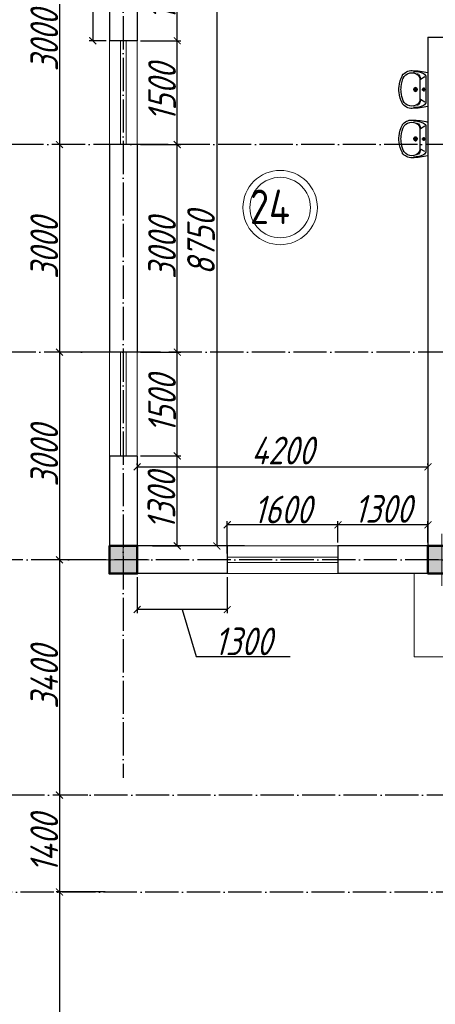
# Model space of a CAD drawing. Extents: x -4445 to 1909585, y 1860 to 289234.
# Tile 67 of 110: x 467819 to 473821, y 234606 to 248833. Entities that reach past the tile are written whole.
import ezdxf

# ---------------------------------------------------------------- set-up
doc = ezdxf.new("R2010")
doc.units = 0
doc.header["$LTSCALE"] = 0.5
doc.header["$MEASUREMENT"] = 0
doc.header["$PDMODE"] = 34
doc.header["$PDSIZE"] = 3
doc.linetypes.add('ACAD_ISO04W100', pattern=[30, 24, -3, 0, -3])
doc.layers.get('0').update_dxf_attribs({"linetype": 'CONTINUOUS', "lineweight": 18})
doc.layers.get('DEFPOINTS').update_dxf_attribs({"color": 2, "linetype": 'CONTINUOUS', "lineweight": 13})
for name, color, linetype in [('kolonn', 7, 'CONTINUOUS'), ('os', 3, 'CONTINUOUS'), ('su', 7, 'CONTINUOUS')]:
    doc.layers.add(name, color=color, linetype=linetype)
doc.styles.get("Standard").update_dxf_attribs({"font": 'spds.shx', "oblique": 15})
doc.dimstyles.new('ISO-25', dxfattribs={"dimtxt": 400, "dimasz": 100, "dimexe": 50, "dimexo": 50, "dimgap": 20, "dimtad": 1, "dimdec": 0, "dimtxsty": 'Standard', "dimblk": 'ARCHTICK', "dimcen": 20, "dimclrd": 1, "dimclre": 1, "dimadec": 0, "dimazin": 0, "dimtfac": 1, "dimtdec": 0, "dimtmove": 0, "dimatfit": 3, "dimldrblk": 'ARCHTICK', "dimfxl": 1, "dimarcsym": 0})

# ---------------------------------------------------------------- blocks, each defined once
blk = doc.blocks.new('_ArchTick')
at = {"color": 0, "linetype": 'ByBlock', "const_width": 0.15}
blk.add_lwpolyline([(-0.5, -0.5), (0.5, 0.5)], dxfattribs=at)
blk = doc.blocks.new('*D2349')
at = {"color": 1, "lineweight": -2, "transparency": 16777216}
for p, q in [((471165, 249979), (470616, 249979)), ((470666, 249979), (470666, 241229)), ((471065, 241229), (470616, 241229))]:
    blk.add_line(p, q, dxfattribs=at)
at = {"layer": 'DEFPOINTS', "color": 0, "transparency": 16777216}
for p in [(471215, 249979), (470666, 241229), (471115, 241229)]:
    blk.add_point(p, dxfattribs=at)
at = {"color": 1, "lineweight": -2, "transparency": 16777216, "xscale": 100, "yscale": 100, "zscale": 100}
for p, rotation in [((470666, 249979), 90), ((470666, 241229), 270)]:
    blk.add_blockref('_ArchTick', p, dxfattribs=dict(at, rotation=rotation))
at = {"color": 0, "transparency": 16777216, "insert": (470438, 245604), "char_height": 400, "attachment_point": 5, "rotation": 90}
blk.add_mtext('8750', dxfattribs=at)
blk = doc.blocks.new('*D2350')
at = {"color": 1, "lineweight": -2, "transparency": 16777216}
for p, q in [((469516, 242400), (469516, 242422)), ((469516, 242372), (473716, 242372)), ((473716, 242400), (473716, 242422))]:
    blk.add_line(p, q, dxfattribs=at)
at = {"layer": 'DEFPOINTS', "color": 0, "transparency": 16777216}
for p in [(469516, 242350), (473716, 242372), (473716, 242350)]:
    blk.add_point(p, dxfattribs=at)
at = {"color": 1, "lineweight": -2, "transparency": 16777216, "xscale": 100, "yscale": 100, "zscale": 100, "rotation": 180}
blk.add_blockref('_ArchTick', (469516, 242372), dxfattribs=at)
at = {"color": 1, "lineweight": -2, "transparency": 16777216, "xscale": 100, "yscale": 100, "zscale": 100}
blk.add_blockref('_ArchTick', (473716, 242372), dxfattribs=at)
at = {"color": 0, "transparency": 16777216, "insert": (471616, 242608), "char_height": 400, "attachment_point": 5}
blk.add_mtext('4200', dxfattribs=at)
blk = doc.blocks.new('ghsdd')
at = {"ltscale": 50}
h = blk.add_hatch(color=256, dxfattribs=at)
h.paths.add_polyline_path([(0, 200), (-200, 200), (-200, 0), (0, 0)])
h.paths.add_polyline_path([(200, 0), (200, 200), (0, 200), (0, 0)])
h.paths.add_polyline_path([(0, 0), (-200, 0), (-200, -200), (0, -200)])
h.paths.add_polyline_path([(0, 0), (0, -200), (200, -200), (200, 0)])
at = {"lineweight": 0}
for p, q in [((0, -374), (0, 374)), ((-374, 0), (374, 0))]:
    blk.add_line(p, q, dxfattribs=at)
at = {"lineweight": 50, "ltscale": 50}
blk.add_lwpolyline([(200, 200), (200, -200), (-200, -200), (-200, 200), (200, 200)], dxfattribs=at)
blk = doc.blocks.new('*D2696')
at = {"color": 1, "lineweight": -2, "transparency": 16777216}
for p, q in [((468585, 250029), (468344, 250029)), ((468394, 250029), (468394, 247029)), ((468626, 247029), (468344, 247029))]:
    blk.add_line(p, q, dxfattribs=at)
at = {"layer": 'DEFPOINTS', "color": 0, "transparency": 16777216}
for p in [(468635, 250029), (468394, 247029), (468676, 247029)]:
    blk.add_point(p, dxfattribs=at)
at = {"color": 1, "lineweight": -2, "transparency": 16777216, "xscale": 100, "yscale": 100, "zscale": 100}
for p, rotation in [((468394, 250029), 90), ((468394, 247029), 270)]:
    blk.add_blockref('_ArchTick', p, dxfattribs=dict(at, rotation=rotation))
at = {"color": 0, "transparency": 16777216, "insert": (468174, 248529), "char_height": 400, "attachment_point": 5, "rotation": 90}
blk.add_mtext('3000', dxfattribs=at)
blk = doc.blocks.new('*D2697')
at = {"color": 1, "lineweight": -2, "transparency": 16777216}
for p, q in [((468626, 247029), (468344, 247029)), ((468394, 247029), (468394, 244029)), ((468779, 244029), (468344, 244029))]:
    blk.add_line(p, q, dxfattribs=at)
at = {"layer": 'DEFPOINTS', "color": 0, "transparency": 16777216}
for p in [(468676, 247029), (468394, 244029), (468829, 244029)]:
    blk.add_point(p, dxfattribs=at)
at = {"color": 1, "lineweight": -2, "transparency": 16777216, "xscale": 100, "yscale": 100, "zscale": 100}
for p, rotation in [((468394, 247029), 90), ((468394, 244029), 270)]:
    blk.add_blockref('_ArchTick', p, dxfattribs=dict(at, rotation=rotation))
at = {"color": 0, "transparency": 16777216, "insert": (468174, 245529), "char_height": 400, "attachment_point": 5, "rotation": 90}
blk.add_mtext('3000', dxfattribs=at)
blk = doc.blocks.new('*D2698')
at = {"color": 1, "lineweight": -2, "transparency": 16777216}
for p, q in [((468779, 244029), (468344, 244029)), ((468394, 244029), (468394, 241029)), ((468892, 241029), (468344, 241029))]:
    blk.add_line(p, q, dxfattribs=at)
at = {"layer": 'DEFPOINTS', "color": 0, "transparency": 16777216}
for p in [(468829, 244029), (468394, 241029), (468942, 241029)]:
    blk.add_point(p, dxfattribs=at)
at = {"color": 1, "lineweight": -2, "transparency": 16777216, "xscale": 100, "yscale": 100, "zscale": 100}
for p, rotation in [((468394, 244029), 90), ((468394, 241029), 270)]:
    blk.add_blockref('_ArchTick', p, dxfattribs=dict(at, rotation=rotation))
at = {"color": 0, "transparency": 16777216, "insert": (468174, 242529), "char_height": 400, "attachment_point": 5, "rotation": 90}
blk.add_mtext('3000', dxfattribs=at)
blk = doc.blocks.new('*D2699')
at = {"color": 1, "lineweight": -2, "transparency": 16777216}
for p, q in [((468892, 241029), (468344, 241029)), ((468394, 241029), (468394, 237629)), ((468801, 237629), (468344, 237629))]:
    blk.add_line(p, q, dxfattribs=at)
at = {"layer": 'DEFPOINTS', "color": 0, "transparency": 16777216}
for p in [(468942, 241029), (468394, 237629), (468851, 237629)]:
    blk.add_point(p, dxfattribs=at)
at = {"color": 1, "lineweight": -2, "transparency": 16777216, "xscale": 100, "yscale": 100, "zscale": 100}
for p, rotation in [((468394, 241029), 90), ((468394, 237629), 270)]:
    blk.add_blockref('_ArchTick', p, dxfattribs=dict(at, rotation=rotation))
at = {"color": 0, "transparency": 16777216, "insert": (468174, 239329), "char_height": 400, "attachment_point": 5, "rotation": 90}
blk.add_mtext('3400', dxfattribs=at)
blk = doc.blocks.new('*D2700')
at = {"color": 1, "lineweight": -2, "transparency": 16777216}
for p, q in [((468801, 237629), (468344, 237629)), ((468394, 237629), (468394, 236229)), ((469053, 236229), (468344, 236229))]:
    blk.add_line(p, q, dxfattribs=at)
at = {"layer": 'DEFPOINTS', "color": 0, "transparency": 16777216}
for p in [(468851, 237629), (468394, 236229), (469103, 236229)]:
    blk.add_point(p, dxfattribs=at)
at = {"color": 1, "lineweight": -2, "transparency": 16777216, "xscale": 100, "yscale": 100, "zscale": 100}
for p, rotation in [((468394, 237629), 90), ((468394, 236229), 270)]:
    blk.add_blockref('_ArchTick', p, dxfattribs=dict(at, rotation=rotation))
at = {"color": 0, "transparency": 16777216, "insert": (468174, 236929), "char_height": 400, "attachment_point": 5, "rotation": 90}
blk.add_mtext('1400', dxfattribs=at)
blk = doc.blocks.new('*D2701')
at = {"color": 1, "lineweight": -2, "transparency": 16777216}
for p, q in [((469053, 236229), (468344, 236229)), ((468394, 236229), (468394, 231429)), ((469000, 231429), (468344, 231429))]:
    blk.add_line(p, q, dxfattribs=at)
at = {"layer": 'DEFPOINTS', "color": 0, "transparency": 16777216}
for p in [(469103, 236229), (468394, 231429), (469050, 231429)]:
    blk.add_point(p, dxfattribs=at)
at = {"color": 1, "lineweight": -2, "transparency": 16777216, "xscale": 100, "yscale": 100, "zscale": 100}
for p, rotation in [((468394, 236229), 90), ((468394, 231429), 270)]:
    blk.add_blockref('_ArchTick', p, dxfattribs=dict(at, rotation=rotation))
at = {"color": 0, "transparency": 16777216, "insert": (468174, 233829), "char_height": 400, "attachment_point": 5, "rotation": 90}
blk.add_mtext('4800', dxfattribs=at)
blk = doc.blocks.new('*D2735')
at = {"color": 1, "lineweight": -2, "transparency": 16777216}
for p, q in [((469566, 242529), (470145, 242529)), ((470095, 241229), (470095, 242529)), ((469739, 241229), (470145, 241229))]:
    blk.add_line(p, q, dxfattribs=at)
at = {"layer": 'DEFPOINTS', "color": 0, "transparency": 16777216}
for p in [(469516, 242529), (470095, 242529), (469689, 241229)]:
    blk.add_point(p, dxfattribs=at)
at = {"color": 1, "lineweight": -2, "transparency": 16777216, "xscale": 100, "yscale": 100, "zscale": 100}
for p, rotation in [((470095, 242529), 90), ((470095, 241229), 270)]:
    blk.add_blockref('_ArchTick', p, dxfattribs=dict(at, rotation=rotation))
at = {"color": 0, "transparency": 16777216, "insert": (469866, 241879), "char_height": 400, "attachment_point": 5, "rotation": 90}
blk.add_mtext('1300', dxfattribs=at)
blk = doc.blocks.new('*D2736')
at = {"color": 1, "lineweight": -2, "transparency": 16777216}
for p, q in [((469566, 244029), (470145, 244029)), ((470095, 242529), (470095, 244029)), ((469566, 242529), (470145, 242529))]:
    blk.add_line(p, q, dxfattribs=at)
at = {"layer": 'DEFPOINTS', "color": 0, "transparency": 16777216}
for p in [(469516, 244029), (470095, 244029), (469516, 242529)]:
    blk.add_point(p, dxfattribs=at)
at = {"color": 1, "lineweight": -2, "transparency": 16777216, "xscale": 100, "yscale": 100, "zscale": 100}
for p, rotation in [((470095, 244029), 90), ((470095, 242529), 270)]:
    blk.add_blockref('_ArchTick', p, dxfattribs=dict(at, rotation=rotation))
at = {"color": 0, "transparency": 16777216, "insert": (469875, 243279), "char_height": 400, "attachment_point": 5, "rotation": 90}
blk.add_mtext('1500', dxfattribs=at)
blk = doc.blocks.new('*D2737')
at = {"color": 1, "lineweight": -2, "transparency": 16777216}
for p, q in [((469566, 247029), (470145, 247029)), ((470095, 244029), (470095, 247029)), ((469566, 244029), (470145, 244029))]:
    blk.add_line(p, q, dxfattribs=at)
at = {"layer": 'DEFPOINTS', "color": 0, "transparency": 16777216}
for p in [(469516, 247029), (470095, 247029), (469516, 244029)]:
    blk.add_point(p, dxfattribs=at)
at = {"color": 1, "lineweight": -2, "transparency": 16777216, "xscale": 100, "yscale": 100, "zscale": 100}
for p, rotation in [((470095, 247029), 90), ((470095, 244029), 270)]:
    blk.add_blockref('_ArchTick', p, dxfattribs=dict(at, rotation=rotation))
at = {"color": 0, "transparency": 16777216, "insert": (469875, 245529), "char_height": 400, "attachment_point": 5, "rotation": 90}
blk.add_mtext('3000', dxfattribs=at)
blk = doc.blocks.new('*D2738')
at = {"color": 1, "lineweight": -2, "transparency": 16777216}
for p, q in [((469566, 248529), (470145, 248529)), ((470095, 247029), (470095, 248529)), ((469566, 247029), (470145, 247029))]:
    blk.add_line(p, q, dxfattribs=at)
at = {"layer": 'DEFPOINTS', "color": 0, "transparency": 16777216}
for p in [(469516, 248529), (470095, 248529), (469516, 247029)]:
    blk.add_point(p, dxfattribs=at)
at = {"color": 1, "lineweight": -2, "transparency": 16777216, "xscale": 100, "yscale": 100, "zscale": 100}
for p, rotation in [((470095, 248529), 90), ((470095, 247029), 270)]:
    blk.add_blockref('_ArchTick', p, dxfattribs=dict(at, rotation=rotation))
at = {"color": 0, "transparency": 16777216, "insert": (469875, 247779), "char_height": 400, "attachment_point": 5, "rotation": 90}
blk.add_mtext('1500', dxfattribs=at)
blk = doc.blocks.new('*D2739')
at = {"color": 1, "lineweight": -2, "transparency": 16777216}
for p, q in [((470686, 249979), (470045, 249979)), ((470095, 248529), (470095, 249979)), ((469566, 248529), (470145, 248529))]:
    blk.add_line(p, q, dxfattribs=at)
at = {"layer": 'DEFPOINTS', "color": 0, "transparency": 16777216}
for p in [(470095, 249979), (470736, 249979), (469516, 248529)]:
    blk.add_point(p, dxfattribs=at)
at = {"color": 1, "lineweight": -2, "transparency": 16777216, "xscale": 100, "yscale": 100, "zscale": 100}
for p, rotation in [((470095, 249979), 90), ((470095, 248529), 270)]:
    blk.add_blockref('_ArchTick', p, dxfattribs=dict(at, rotation=rotation))
at = {"color": 0, "transparency": 16777216, "insert": (469875, 249254), "char_height": 400, "attachment_point": 5, "rotation": 90}
blk.add_mtext('1450', dxfattribs=at)
blk = doc.blocks.new('*D2750')
at = {"color": 1, "lineweight": -2, "transparency": 16777216}
for p, q in [((469066, 251529), (468825, 251529)), ((468875, 251529), (468875, 248529)), ((469066, 248529), (468825, 248529))]:
    blk.add_line(p, q, dxfattribs=at)
at = {"layer": 'DEFPOINTS', "color": 0, "transparency": 16777216}
for p in [(469116, 251529), (468875, 248529), (469116, 248529)]:
    blk.add_point(p, dxfattribs=at)
at = {"color": 1, "lineweight": -2, "transparency": 16777216, "xscale": 100, "yscale": 100, "zscale": 100}
for p, rotation in [((468875, 251529), 90), ((468875, 248529), 270)]:
    blk.add_blockref('_ArchTick', p, dxfattribs=dict(at, rotation=rotation))
at = {"color": 0, "transparency": 16777216, "insert": (468647, 250029), "char_height": 400, "attachment_point": 5, "rotation": 90}
blk.add_mtext('3000', dxfattribs=at)
blk = doc.blocks.new('*D2751')
at = {"color": 1, "lineweight": -2, "transparency": 16777216}
for p, q in [((472416, 241279), (472416, 241585)), ((473716, 241279), (473716, 241585)), ((473716, 241535), (472416, 241535))]:
    blk.add_line(p, q, dxfattribs=at)
at = {"layer": 'DEFPOINTS', "color": 0, "transparency": 16777216}
for p in [(472416, 241535), (472416, 241229), (473716, 241229)]:
    blk.add_point(p, dxfattribs=at)
at = {"color": 1, "lineweight": -2, "transparency": 16777216, "xscale": 100, "yscale": 100, "zscale": 100, "rotation": 180}
blk.add_blockref('_ArchTick', (472416, 241535), dxfattribs=at)
at = {"color": 1, "lineweight": -2, "transparency": 16777216, "xscale": 100, "yscale": 100, "zscale": 100}
blk.add_blockref('_ArchTick', (473716, 241535), dxfattribs=at)
at = {"color": 0, "transparency": 16777216, "insert": (473066, 241764), "char_height": 400, "attachment_point": 5}
blk.add_mtext('1300', dxfattribs=at)
blk = doc.blocks.new('*D2752')
at = {"color": 1, "lineweight": -2, "transparency": 16777216}
for p, q in [((470816, 241119), (470816, 241585)), ((472416, 241279), (472416, 241585)), ((472416, 241535), (470816, 241535))]:
    blk.add_line(p, q, dxfattribs=at)
at = {"layer": 'DEFPOINTS', "color": 0, "transparency": 16777216}
for p in [(470816, 241535), (472416, 241229), (470816, 241069)]:
    blk.add_point(p, dxfattribs=at)
at = {"color": 1, "lineweight": -2, "transparency": 16777216, "xscale": 100, "yscale": 100, "zscale": 100, "rotation": 180}
blk.add_blockref('_ArchTick', (470816, 241535), dxfattribs=at)
at = {"color": 1, "lineweight": -2, "transparency": 16777216, "xscale": 100, "yscale": 100, "zscale": 100}
blk.add_blockref('_ArchTick', (472416, 241535), dxfattribs=at)
at = {"color": 0, "transparency": 16777216, "insert": (471616, 241755), "char_height": 400, "attachment_point": 5}
blk.add_mtext('1600', dxfattribs=at)
blk = doc.blocks.new('*D2393')
at = {"color": 1, "lineweight": -2, "transparency": 16777216}
for p, q in [((469516, 240779), (469516, 240260)), ((470816, 240779), (470816, 240260)), ((470816, 240310), (469516, 240310)), ((470166, 240310), (470370, 239630)), ((470370, 239630), (471724, 239630))]:
    blk.add_line(p, q, dxfattribs=at)
at = {"layer": 'DEFPOINTS', "color": 0, "transparency": 16777216}
for p in [(469516, 240829), (470816, 240829), (469516, 240310)]:
    blk.add_point(p, dxfattribs=at)
at = {"color": 1, "lineweight": -2, "transparency": 16777216, "xscale": 100, "yscale": 100, "zscale": 100, "rotation": 180}
blk.add_blockref('_ArchTick', (469516, 240310), dxfattribs=at)
at = {"color": 1, "lineweight": -2, "transparency": 16777216, "xscale": 100, "yscale": 100, "zscale": 100}
blk.add_blockref('_ArchTick', (470816, 240310), dxfattribs=at)
at = {"color": 0, "transparency": 16777216, "insert": (471047, 239850), "char_height": 400, "attachment_point": 5}
blk.add_mtext('1300', dxfattribs=at)
blk = doc.blocks.new('UM_8')
for p, q in [((244, 0), (-244, 0)), ((-182, -45), (-146, -110)), ((175, -30), (-175, -30)), ((142, -120), (-132, -120)), ((27, -61), (-27, -61)), ((0, -88), (0, -34)), ((182, -45), (146, -110)), ((35, -180), (-35, -180)), ((0, -145), (0, -215))]:
    blk.add_line(p, q)
for centre, radius in [((0, -61), 17), ((0, -180), 27), ((0, -180), 17)]:
    blk.add_circle(centre, radius)
for centre, radius, start, end in [((-244, 0), 0.5, 90, 167.3206), ((244, 0), 0.5, 12.6794, 90), ((894, -257), 1167, 167.3206, 178.6525), ((68, -206), 330, 154.5977, 180.3349), ((-175, -90), 60, 90, 154.5977), ((-104, -233), 148, 141.0504, 147.7493), ((-139, -232), 123, 98.7111, 129.9424), ((-139, -232), 113, 86.1548, 129.9424), ((139, -232), 113, 50.0576, 93.8452), ((139, -232), 123, 50.0576, 81.2889), ((175, -90), 60, 25.4023, 90), ((104, -233), 148, 32.2507, 38.9496), ((-68, -206), 330, 359.6651, 25.4023), ((-894, -257), 1167, 1.3475, 12.6794), ((-104, -234), 169, 178.312, 234.1043), ((-273, -229), 0.5, 358.312, 358.6525), ((-104, -233), 138, 141.0504, 245.2718), ((104, -233), 138, 294.7282, 38.9496), ((104, -234), 169, 305.8957, 1.688), ((273, -229), 0.5, 181.3475, 181.688), ((-27, -71), 347, 239.6448, 267.5368), ((-27, -71), 317, 244.8898, 267.5368), ((0, 80), 500, 265.1692, 274.8308), ((0, 80), 470, 265.1692, 274.8308), ((27, -71), 317, 272.4632, 300.3552), ((27, -71), 347, 272.4632, 300.3552)]:
    blk.add_arc(centre, radius, start, end)

msp = doc.modelspace()

# ---------------------------------------------------------------- linework, layer by layer
at = {"lineweight": 30}
for p, q in [((469115.854, 251528.622), (469115.854, 248528.622)), ((469515.854, 251528.622), (469515.854, 248528.622)), ((473715.854, 248578.622), (474115.854, 248578.622)), ((473715.854, 248578.622), (473715.854, 241228.622)), ((469515.854, 248528.622), (469115.854, 248528.622)), ((469515.854, 247028.622), (469115.854, 247028.622)), ((469115.854, 247028.622), (469115.854, 244028.622)), ((469515.854, 247028.622), (469515.854, 244028.622)), ((469515.854, 244028.622), (469115.854, 244028.622)), ((469515.854, 242528.622), (469115.854, 242528.622)), ((469115.854, 242528.622), (469115.854, 240828.622)), ((469515.854, 242528.622), (469515.854, 241228.622)), ((470815.854, 241228.622), (469515.854, 241228.622)), ((470815.854, 241228.622), (470815.854, 240828.622)), ((473715.854, 241228.622), (472415.854, 241228.622)), ((472415.854, 241228.622), (472415.854, 240828.622)), ((470815.854, 240828.622), (469115.854, 240828.622)), ((474665.854, 240828.622), (472415.854, 240828.622))]:
    msp.add_line(p, q, dxfattribs=at)
at = {"color": 1}
for p, q in [((469115.854, 247028.622), (469115.854, 248528.622)), ((469275.854, 247028.622), (469275.854, 248528.622)), ((469355.854, 248528.622), (469355.854, 247028.622)), ((469515.854, 248528.622), (469515.854, 247028.622)), ((469115.854, 244028.622), (469115.854, 242528.622)), ((469275.854, 244028.622), (469275.854, 242528.622)), ((469355.854, 242528.622), (469355.854, 244028.622)), ((469515.854, 242528.622), (469515.854, 244028.622)), ((470815.854, 241228.622), (472415.854, 241228.622)), ((470815.854, 241068.622), (472415.854, 241068.622)), ((472415.854, 240988.622), (470815.854, 240988.622)), ((472415.854, 240828.622), (470815.854, 240828.622))]:
    msp.add_line(p, q, dxfattribs=at)
msp.add_lwpolyline([(473515.854, 240828.622), (473515.854, 239628.622), (477415.854, 239628.622), (477415.854, 240028.622)])
for radius in [537.019, 437.019]:
    msp.add_circle((471580.954, 246118.381), radius, dxfattribs=at)
at = {"layer": 'os', "color": 3, "linetype": 'ACAD_ISO04W100', "ltscale": 40}
for p, q in [((469315.854, 262684.873), (469315.854, 237876.983)), ((529973.644, 247028.622), (467065.931, 247028.622)), ((549664.319, 244028.622), (467065.931, 244028.622)), ((558481.194, 241028.622), (467065.931, 241028.622)), ((515584.346, 237628.622), (467065.931, 237628.622)), ((522320.787, 236228.622), (467065.931, 236228.622))]:
    msp.add_line(p, q, dxfattribs=at)

# ---------------------------------------------------------------- block references
at = {"layer": 'kolonn'}
for p in [(469315.854, 241028.622), (473915.854, 241028.622)]:
    msp.add_blockref('ghsdd', p, dxfattribs=at)
at = {"layer": 'su', "xscale": -1, "rotation": 269.9999999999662}
for p in [(473715.854, 247824.651), (473715.854, 247110.322)]:
    msp.add_blockref('UM_8', p, dxfattribs=at)

# ---------------------------------------------------------------- texts
at = {"color": 1}
msp.add_text('24', height=500, dxfattribs=at).set_placement((471145.247, 245878.841))

# ---------------------------------------------------------------- dimensions: what is measured, and where the dimension line sits
for base, p1, p2, picture, middle in [((468874.876, 248528.622), (469115.854, 251528.622), (469115.854, 248528.622), '*D2750', (468646.592, 250028.622)), ((470665.997, 241228.622), (471214.674, 249978.622), (471114.674, 241228.622), '*D2349', (470437.712, 245603.622)), ((470094.619, 242528.622), (469688.843, 241228.622), (469515.854, 242528.622), '*D2735', (469866.334, 241878.622))]:
    dim = msp.add_linear_dim(base=base, p1=p1, p2=p2, angle=90, dimstyle='ISO-25')
    dim.commit()
    dim.dimension.update_dxf_attribs({"geometry": picture, "text_midpoint": middle})
for base, p1, p2, picture, middle in [((468393.836, 247028.622), (468634.773, 250028.622), (468676.245, 247028.622), '*D2696', (468173.836, 248528.622)), ((470094.619, 249978.622), (469515.854, 248528.622), (470735.814, 249978.622), '*D2739', (469874.619, 249253.622)), ((470094.619, 248528.622), (469515.854, 247028.622), (469515.854, 248528.622), '*D2738', (469874.619, 247778.622)), ((468393.836, 244028.622), (468676.245, 247028.622), (468828.719, 244028.622), '*D2697', (468173.836, 245528.622)), ((470094.619, 247028.622), (469515.854, 244028.622), (469515.854, 247028.622), '*D2737', (469874.619, 245528.622)), ((468393.836, 241028.622), (468828.719, 244028.622), (468942.228, 241028.622), '*D2698', (468173.836, 242528.622)), ((470094.619, 244028.622), (469515.854, 242528.622), (469515.854, 244028.622), '*D2736', (469874.619, 243278.622)), ((468393.836, 237628.622), (468942.228, 241028.622), (468851.257, 237628.622), '*D2699', (468173.836, 239328.622)), ((468393.836, 236228.622), (468851.257, 237628.622), (469103.298, 236228.622), '*D2700', (468173.836, 236928.622)), ((468393.836, 231428.622), (469103.298, 236228.622), (469049.894, 231428.622), '*D2701', (468173.836, 233828.622))]:
    dim = msp.add_linear_dim(base=base, p1=p1, p2=p2, angle=90, dimstyle='ISO-25', override={"dimtmove": 1})
    dim.commit()
    dim.dimension.update_dxf_attribs({"geometry": picture, "text_midpoint": middle})
for base, p1, p2, picture, middle in [((473715.854, 242372.241), (469515.854, 242349.587), (473715.854, 242349.587), '*D2350', (471615.854, 242607.733)), ((472415.854, 241535.435), (473715.854, 241228.622), (472415.854, 241228.622), '*D2751', (473065.854, 241763.719))]:
    dim = msp.add_linear_dim(base=base, p1=p1, p2=p2, dimstyle='ISO-25')
    dim.commit()
    dim.dimension.update_dxf_attribs({"geometry": picture, "text_midpoint": middle})
for base, p1, p2, picture, middle in [((470815.854, 241535.435), (472415.854, 241228.622), (470815.854, 241068.622), '*D2752', (471615.854, 241755.435)), ((469515.854, 240310.172), (470815.854, 240828.622), (469515.854, 240828.622), '*D2393', (470389.854, 239850.172))]:
    dim = msp.add_linear_dim(base=base, p1=p1, p2=p2, dimstyle='ISO-25', override={"dimtmove": 1})
    dim.commit()
    dim.dimension.update_dxf_attribs({"geometry": picture, "text_midpoint": middle})

doc.saveas('drawing.dxf')
